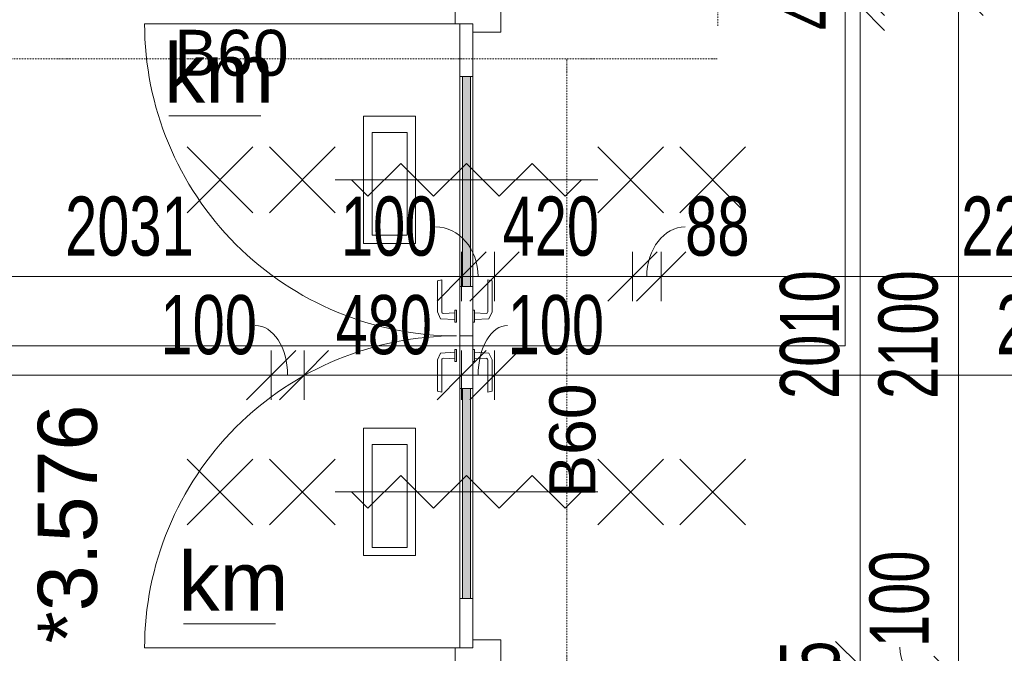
# Model space of a CAD drawing. Header units: millimetres. Extents: x -80560 to 110805, y -11020 to 52719.
# Tile 85 of 145: x 69179 to 72177, y 18234 to 20162. Entities that reach past the tile are written whole.
import ezdxf

# ---------------------------------------------------------------- set-up
doc = ezdxf.new("R2010")
doc.units = ezdxf.units.MM
doc.linetypes.add('DASHDOT2', pattern=[8, 4, -2, 0, -2])
doc.linetypes.add('DASHED2-1', pattern=[3, 2, -1])
for name, color, linetype, lineweight in [('A-ANNO-DIMS', 211, 'Continuous', 9), ('A-ANNO-DIMS-100', 211, 'Continuous', 9), ('A-ANNO-NOTE', 131, 'Continuous', 18), ('A-DETL', 90, 'Continuous', 18), ('A-DETL-GENF', 92, 'Continuous', 18), ('A-DOOR', 31, 'Continuous', 18), ('A-FLOR-OVHD', 1, 'DASHED2-1', 18), ('A-GLAZ', 151, 'Continuous', 18), ('A-GLAZ-IDEN', 152, 'Continuous', 18), ('G-ANNO-TEXT', 231, 'Continuous', 9)]:
    doc.layers.add(name, color=color, linetype=linetype, lineweight=lineweight)
doc.styles.add('Arial', font='arial.ttf', dxfattribs={"height": 180})
doc.styles.add('Arial_1', font='arial.ttf', dxfattribs={"height": 140})
doc.styles.add('Arial_5', font='arial.ttf', dxfattribs={"width": 0.7, "height": 180})
doc.dimstyles.new('n3o_1_8', dxfattribs={"dimscale": 304.8, "dimtxt": 183.646692, "dimasz": 0.492126, "dimexe": 0.246063, "dimexo": 0.0625, "dimgap": 0.032808, "dimtad": 1, "dimdec": 0, "dimdsep": 46, "dimtxsty": 'Arial_5', "dimblk1": 'OBLIQUE', "dimblk2": 'OBLIQUE', "dimsah": 1, "dimcen": 0.09, "dimdle": 0.246063, "dimazin": 0, "dimtfac": 1, "dimtdec": 4, "dimtix": 1, "dimtmove": 0, "dimatfit": 3, "dimfxl": 0.246063, "dimfxlon": 1, "dimtvp": 1, "dimtolj": 1, "dimtzin": 0, "dimarcsym": 2})
doc.dimstyles.new('n3o_1_8_1', dxfattribs={"dimscale": 304.8, "dimtxt": 183.646692, "dimasz": 0.492126, "dimexe": 0.246063, "dimexo": 0.0625, "dimgap": 0.032808, "dimtad": 1, "dimdec": 0, "dimdsep": 46, "dimtxsty": 'Arial_5', "dimblk1": 'OBLIQUE', "dimblk2": 'OBLIQUE', "dimsah": 1, "dimcen": 0.09, "dimdle": 0.246063, "dimazin": 0, "dimtfac": 1, "dimtdec": 4, "dimtix": 1, "dimtmove": 1, "dimatfit": 3, "dimfxl": 0.246063, "dimfxlon": 1, "dimtvp": 1, "dimtolj": 1, "dimtzin": 0, "dimarcsym": 2})
doc.dimstyles.new('n3o_1_8_2', dxfattribs={"dimscale": 304.8, "dimtxt": 183.646692, "dimasz": 0.492126, "dimexe": 0.246063, "dimexo": 0.0625, "dimgap": 0.032808, "dimtad": 1, "dimdec": 0, "dimdsep": 46, "dimtxsty": 'Arial_5', "dimblk1": 'OBLIQUE', "dimblk2": 'OBLIQUE', "dimsah": 1, "dimcen": 0.09, "dimdle": 0.246063, "dimazin": 0, "dimtfac": 1, "dimtdec": 4, "dimtix": 1, "dimtmove": 2, "dimatfit": 3, "dimfxl": 0.246063, "dimfxlon": 1, "dimtvp": 1, "dimtolj": 1, "dimtzin": 0, "dimarcsym": 2})
doc.dimstyles.new('n3o_1_8_3', dxfattribs={"dimscale": 304.8, "dimtxt": 183.646692, "dimasz": 0.492126, "dimexe": 0.246063, "dimexo": 0.0625, "dimgap": 0.032808, "dimtad": 1, "dimdec": 0, "dimdsep": 46, "dimtxsty": 'Arial_5', "dimblk1": 'OBLIQUE', "dimblk2": 'OBLIQUE', "dimsah": 1, "dimcen": 0.09, "dimdle": 0.246063, "dimazin": 0, "dimtfac": 1, "dimtdec": 4, "dimtix": 1, "dimtmove": 0, "dimatfit": 3, "dimfxl": 0.246063, "dimfxlon": 1, "dimtvp": 1, "dimtolj": 1, "dimtzin": 0, "dimarcsym": 2})

# ---------------------------------------------------------------- blocks, each defined once
blk = doc.blocks.new('32_n3o_deur_dubbel - 90x139_25_K_930x2_2410x2030_60zs_glasdeur _kleefmagneet_-34331232-DO_03 derde verdieping')
at = {"layer": 'A-GLAZ'}
for p, q in [((-950, 69.5), (-1015, 69.5)), ((-1015, 69.5), (-1015, 52.5)), ((-950, 55.5), (-950, 69.5)), ((1015, 69.5), (950, 69.5)), ((950, 69.5), (950, 55.5)), ((1015, 52.5), (1015, 69.5)), ((-1015, 52.5), (-1003, 52.5)), ((-1003, 52.5), (-1003, -52.5)), ((1003, -52.5), (1003, 52.5)), ((1003, 52.5), (1015, 52.5)), ((-925, -69.5), (-925, 15.5)), ((925, 15.5), (925, -69.5)), ((-1003, -52.5), (-1015, -52.5)), ((-1015, -52.5), (-1015, -69.5)), ((1015, -52.5), (1003, -52.5)), ((1015, -69.5), (1015, -52.5)), ((-1015, -69.5), (-925, -69.5)), ((925, -69.5), (1015, -69.5))]:
    blk.add_line(p, q, dxfattribs=at)
blk = doc.blocks.new('30_n3o_deur_glasstrook - 40mm_draai_60min_zs_LS_dubbel-33400302-DO_03 derde verdieping')
at = {"layer": 'A-DOOR'}
blk.add_hatch(color=256, dxfattribs=at).paths.add_polyline_path([(-160, 32), (-800, 32), (-800, 8), (-160, 8)], flags=0)
for p, q in [((-668.8, 175), (-668.8, 333.3)), ((-668.8, 333.3), (-281.2, 333.3)), ((-281.2, 333.3), (-281.2, 175)), ((-643.8, 200), (-643.8, 306.7)), ((-643.8, 306.7), (-331.2, 306.7)), ((-331.2, 306.7), (-331.2, 200)), ((-331.2, 200), (-643.8, 200)), ((-281.2, 175), (-668.8, 175)), ((-800, 40), (-950, 40)), ((-950, 40), (-950, 0)), ((-800, 0), (-800, 40)), ((-800, 40), (-160, 40)), ((-160, 32), (-800, 32)), ((-800, 32), (-800, 8)), ((0, 40), (-160, 40)), ((-160, 40), (-160, 0)), ((-160, 8), (-160, 32)), ((0, 0), (0, 40)), ((-950, 0), (-800, 0)), ((-800, 8), (-160, 8)), ((-160, 0), (-800, 0)), ((-160, 0), (0, 0))]:
    blk.add_line(p, q, dxfattribs=at)
blk = doc.blocks.new('30_n3o_deur_glasstrook - 40mm_draai_60min_zs_RS-33400324-DO_03 derde verdieping')
at = {"layer": 'A-DOOR'}
blk.add_hatch(color=256, dxfattribs=at).paths.add_polyline_path([(-160, 32), (-800, 32), (-800, 8), (-160, 8)], flags=0)
for p, q in [((-668.8, 175), (-668.8, 333.3)), ((-668.8, 333.3), (-281.2, 333.3)), ((-281.2, 333.3), (-281.2, 175)), ((-643.8, 200), (-643.8, 306.7)), ((-643.8, 306.7), (-331.2, 306.7)), ((-331.2, 306.7), (-331.2, 200)), ((-331.2, 200), (-643.8, 200)), ((-281.2, 175), (-668.8, 175)), ((-800, 40), (-950, 40)), ((-950, 40), (-950, 0)), ((-800, 0), (-800, 40)), ((-800, 40), (-160, 40)), ((-160, 32), (-800, 32)), ((-800, 32), (-800, 8)), ((0, 40), (-160, 40)), ((-160, 40), (-160, 0)), ((-160, 8), (-160, 32)), ((0, 0), (0, 40)), ((-950, 0), (-800, 0)), ((-800, 8), (-160, 8)), ((-160, 0), (-800, 0)), ((-160, 0), (0, 0))]:
    blk.add_line(p, q, dxfattribs=at)
blk = doc.blocks.new('30_n3o_beslag_deurkruk_met_schild - std-875116-DO_03 derde verdieping')
at = {"layer": 'A-DOOR'}
for p, q in [((-18.5, 0), (-18.5, -5)), ((18.5, -5), (18.5, 0)), ((-18.5, -5), (18.5, -5)), ((-7.8, -48.4), (-10, -5)), ((10, -5), (8.3, -39.7)), ((12.7, -58), (-7.8, -48.4)), ((108, -58), (12.7, -58)), ((13.3, -45), (111, -45)), ((111, -45), (108, -58))]:
    blk.add_line(p, q, dxfattribs=at)
at = {"layer": 'A-DOOR', "flags": 128}
blk.add_lwpolyline([(8.3, -39.7), (8.6, -41.7), (9.6, -43.4), (11.3, -44.6), (13.3, -45)], dxfattribs=at)
blk = doc.blocks.new('30_n3o_beslag_deurkruk_met_schild - std-V214-DO_03 derde verdieping')
at = {"layer": 'A-DOOR'}
for p, q in [((-10, 5), (-7.8, 48.4)), ((-7.8, 48.4), (12.7, 58)), ((8.3, 39.7), (10, 5)), ((12.7, 58), (108, 58)), ((111, 45), (13.3, 45)), ((108, 58), (111, 45)), ((18.5, 5), (-18.5, 5)), ((-18.5, 5), (-18.5, 0)), ((18.5, 0), (18.5, 5)), ((-18.5, 0), (18.5, 0))]:
    blk.add_line(p, q, dxfattribs=at)
at = {"layer": 'A-DOOR', "flags": 128}
blk.add_lwpolyline([(13.3, 45), (11.3, 44.6), (9.6, 43.4), (8.6, 41.7), (8.3, 39.7)], dxfattribs=at)
blk = doc.blocks.new('00_n3o_symbool_swingangle - std-33400323-DO_03 derde verdieping')
at = {"layer": 'A-DOOR'}
blk.add_line((-415, -10), (-415, -960), dxfattribs=at)
blk.add_arc((-415, -10), 950, 270, 0, dxfattribs=at)
blk = doc.blocks.new('30_n3o_beslag_deurkruk_met_schild - std-887349-DO_03 derde verdieping')
at = {"layer": 'A-DOOR'}
for p, q in [((-10, 5), (-7.8, 48.4)), ((-7.8, 48.4), (12.7, 58)), ((8.3, 39.7), (10, 5)), ((12.7, 58), (108, 58)), ((111, 45), (13.3, 45)), ((108, 58), (111, 45)), ((18.5, 5), (-18.5, 5)), ((-18.5, 5), (-18.5, 0)), ((18.5, 0), (18.5, 5))]:
    blk.add_line(p, q, dxfattribs=at)
at = {"layer": 'A-DOOR', "flags": 128}
blk.add_lwpolyline([(13.3, 45), (11.3, 44.6), (9.6, 43.4), (8.6, 41.7), (8.3, 39.7)], dxfattribs=at)
blk = doc.blocks.new('30_n3o_beslag_deurkruk_met_schild - std-V215-DO_03 derde verdieping')
at = {"layer": 'A-DOOR'}
for p, q in [((18.5, 0), (-18.5, 0)), ((-18.5, 0), (-18.5, -5)), ((18.5, -5), (18.5, 0)), ((-18.5, -5), (18.5, -5)), ((-7.8, -48.4), (-10, -5)), ((10, -5), (8.3, -39.7)), ((12.7, -58), (-7.8, -48.4)), ((108, -58), (12.7, -58)), ((13.3, -45), (111, -45)), ((111, -45), (108, -58))]:
    blk.add_line(p, q, dxfattribs=at)
at = {"layer": 'A-DOOR', "flags": 128}
blk.add_lwpolyline([(8.3, -39.7), (8.6, -41.7), (9.6, -43.4), (11.3, -44.6), (13.3, -45)], dxfattribs=at)
blk = doc.blocks.new('00_n3o_symbool_swingangle - std-33400336-DO_03 derde verdieping')
at = {"layer": 'A-DOOR'}
blk.add_line((-415, 10), (-415, 960), dxfattribs=at)
blk.add_arc((-415, 10), 950, 360, 90, dxfattribs=at)
blk = doc.blocks.new('01_n3o_symbool_lijn_met_tekst - brandwerend_B60-32496391-DO_03 derde verdieping')
at = {"layer": 'A-DETL-GENF', "color": 3, "linetype": 'DASHDOT2'}
blk.add_line((0, 0), (3051, 0), dxfattribs=at)
blk = doc.blocks.new('01_n3o_symbool_lijn_met_tekst - brandwerend_B60-32496218-DO_03 derde verdieping')
at = {"layer": 'A-DETL-GENF', "color": 3, "linetype": 'DASHDOT2'}
blk.add_line((0, 0), (3061.2, 0), dxfattribs=at)
blk = doc.blocks.new('01_n3o_symbool_lijn_met_tekst - brandwerend_B60-32873766-DO_03 derde verdieping')
at = {"layer": 'A-DETL-GENF', "color": 3, "linetype": 'DASHDOT2'}
blk.add_line((0, 0), (2243.8, 0), dxfattribs=at)
blk = doc.blocks.new('DIMBLOCK256-DO_03 derde verdieping')
at = {"layer": 'A-ANNO-DIMS-100'}
for p, q in [((68493.8, 19380.5), (68568.8, 19455.5)), ((68493.8, 19455.5), (68493.8, 19305.5)), ((68493.8, 19380.5), (68493.8, 19455.5)), ((70524.8, 19380.5), (70599.8, 19455.5)), ((70524.8, 19455.5), (70524.8, 19305.5)), ((70524.8, 19380.5), (70524.8, 19455.5)), ((68493.8, 19380.5), (68418.8, 19305.5)), ((68493.8, 19380.5), (70524.8, 19380.5)), ((70524.8, 19380.5), (70449.8, 19305.5))]:
    blk.add_line(p, q, dxfattribs=at)
at = {"layer": 'A-ANNO-DIMS-100', "color": 0, "insert": (69317.2, 19624.2), "char_height": 180, "width": 461.094, "attachment_point": 1, "line_spacing_factor": 0.941778, "style": 'Arial_5'}
blk.add_mtext('2031', dxfattribs=at)
blk = doc.blocks.new('_Oblique')
at = {"color": 0, "linetype": 'ByBlock', "lineweight": -2}
blk.add_line((-0.5, -0.5), (0.5, 0.5), dxfattribs=at)
blk = doc.blocks.new('DIMBLOCK257-DO_03 derde verdieping')
at = {"layer": 'A-ANNO-DIMS-100'}
for p, q in [((70524.8, 19380.5), (70599.8, 19455.5)), ((70524.8, 19455.5), (70524.8, 19305.5)), ((70524.8, 19380.5), (70524.8, 19455.5)), ((70624.8, 19380.5), (70699.8, 19455.5)), ((70624.8, 19455.5), (70624.8, 19305.5)), ((70624.8, 19380.5), (70624.8, 19455.5)), ((70524.8, 19380.5), (70449.8, 19305.5)), ((70524.8, 19380.5), (70624.8, 19380.5)), ((70624.8, 19380.5), (70549.8, 19305.5))]:
    blk.add_line(p, q, dxfattribs=at)
blk.add_ellipse((70445.4, 19380.5), major_axis=(0, 151.3), ratio=0.85539, start_param=4.712389, end_param=6.283185, dxfattribs=at)
at = {"layer": 'A-ANNO-DIMS-100', "color": 0, "insert": (70157.2, 19624.2), "char_height": 180, "width": 345.821, "attachment_point": 1, "line_spacing_factor": 0.941778, "style": 'Arial_5'}
blk.add_mtext('100', dxfattribs=at)
blk = doc.blocks.new('DIMBLOCK258-DO_03 derde verdieping')
at = {"layer": 'A-ANNO-DIMS-100'}
for p, q in [((70624.8, 19380.5), (70699.8, 19455.5)), ((70624.8, 19455.5), (70624.8, 19305.5)), ((70624.8, 19380.5), (70624.8, 19455.5)), ((71044.8, 19380.5), (71119.8, 19455.5)), ((71044.8, 19455.5), (71044.8, 19305.5)), ((71044.8, 19380.5), (71044.8, 19455.5)), ((70624.8, 19380.5), (70549.8, 19305.5)), ((70624.8, 19380.5), (71044.8, 19380.5)), ((71044.8, 19380.5), (70969.8, 19305.5))]:
    blk.add_line(p, q, dxfattribs=at)
at = {"layer": 'A-ANNO-DIMS-100', "color": 0, "insert": (70649.5, 19624.2), "char_height": 180, "width": 345.821, "attachment_point": 1, "line_spacing_factor": 0.941778, "style": 'Arial_5'}
blk.add_mtext('420', dxfattribs=at)
blk = doc.blocks.new('DIMBLOCK259-DO_03 derde verdieping')
at = {"layer": 'A-ANNO-DIMS-100'}
for p, q in [((71044.8, 19380.5), (71119.8, 19455.5)), ((71044.8, 19455.5), (71044.8, 19305.5)), ((71044.8, 19380.5), (71044.8, 19455.5)), ((71132.3, 19380.5), (71207.3, 19455.5)), ((71132.3, 19455.5), (71132.3, 19305.5)), ((71132.3, 19380.5), (71132.3, 19455.5)), ((71044.8, 19380.5), (70969.8, 19305.5)), ((71044.8, 19380.5), (71132.3, 19380.5)), ((71132.3, 19380.5), (71057.3, 19305.5))]:
    blk.add_line(p, q, dxfattribs=at)
blk.add_ellipse((71205.5, 19380.5), major_axis=(0, 151.3), ratio=0.772968, start_param=0, end_param=1.570796, dxfattribs=at)
at = {"layer": 'A-ANNO-DIMS-100', "color": 0, "insert": (71205.5, 19624.2), "char_height": 180, "width": 230.547, "attachment_point": 1, "line_spacing_factor": 0.941778, "style": 'Arial_5'}
blk.add_mtext('88', dxfattribs=at)
blk = doc.blocks.new('DIMBLOCK260-DO_03 derde verdieping')
at = {"layer": 'A-ANNO-DIMS-100'}
for p, q in [((71132.3, 19380.5), (71207.3, 19455.5)), ((71132.3, 19455.5), (71132.3, 19305.5)), ((71132.3, 19380.5), (71132.3, 19455.5)), ((73344.8, 19380.5), (73419.8, 19455.5)), ((73344.8, 19455.5), (73344.8, 19305.5)), ((73344.8, 19380.5), (73344.8, 19455.5)), ((71132.3, 19380.5), (71057.3, 19305.5)), ((71132.3, 19380.5), (73344.8, 19380.5)), ((73344.8, 19380.5), (73269.8, 19305.5))]:
    blk.add_line(p, q, dxfattribs=at)
at = {"layer": 'A-ANNO-DIMS-100', "color": 0, "insert": (72046.4, 19624.2), "char_height": 180, "width": 461.094, "attachment_point": 1, "line_spacing_factor": 0.941778, "style": 'Arial_5'}
blk.add_mtext('2212', dxfattribs=at)
blk = doc.blocks.new('DIMBLOCK287-DO_03 derde verdieping')
at = {"layer": 'A-ANNO-DIMS-100'}
for p, q in [((67294.8, 19080.5), (67369.8, 19155.5)), ((67294.8, 19005.5), (67294.8, 19155.5)), ((69944.8, 19080.5), (70019.8, 19155.5)), ((69944.8, 19005.5), (69944.8, 19155.5)), ((67294.8, 19080.5), (67219.8, 19005.5)), ((67294.8, 19080.5), (69944.8, 19080.5)), ((67294.8, 19080.5), (67294.8, 19005.5)), ((69944.8, 19080.5), (69869.8, 19005.5)), ((69944.8, 19080.5), (69944.8, 19005.5))]:
    blk.add_line(p, q, dxfattribs=at)
at = {"layer": 'A-ANNO-DIMS-100', "color": 0, "insert": (68427.7, 19324.2), "char_height": 180, "width": 461.094, "attachment_point": 1, "line_spacing_factor": 0.941778, "style": 'Arial_5'}
blk.add_mtext('2650', dxfattribs=at)
blk = doc.blocks.new('DIMBLOCK288-DO_03 derde verdieping')
at = {"layer": 'A-ANNO-DIMS-100'}
for p, q in [((69944.8, 19080.5), (70019.8, 19155.5)), ((69944.8, 19005.5), (69944.8, 19155.5)), ((70044.8, 19080.5), (70119.8, 19155.5)), ((70044.8, 19005.5), (70044.8, 19155.5)), ((69944.8, 19080.5), (69869.8, 19005.5)), ((69944.8, 19080.5), (70044.8, 19080.5)), ((69944.8, 19080.5), (69944.8, 19005.5)), ((70044.8, 19080.5), (69969.8, 19005.5)), ((70044.8, 19080.5), (70044.8, 19005.5))]:
    blk.add_line(p, q, dxfattribs=at)
blk.add_ellipse((69895.9, 19080.5), major_axis=(0, 151.3), ratio=0.653787, start_param=4.712389, end_param=6.283185, dxfattribs=at)
at = {"layer": 'A-ANNO-DIMS-100', "color": 0, "insert": (69607.7, 19324.2), "char_height": 180, "width": 345.821, "attachment_point": 1, "line_spacing_factor": 0.941778, "style": 'Arial_5'}
blk.add_mtext('100', dxfattribs=at)
blk = doc.blocks.new('DIMBLOCK289-DO_03 derde verdieping')
at = {"layer": 'A-ANNO-DIMS-100'}
for p, q in [((70044.8, 19080.5), (70119.8, 19155.5)), ((70044.8, 19005.5), (70044.8, 19155.5)), ((70524.8, 19080.5), (70599.8, 19155.5)), ((70524.8, 19155.5), (70524.8, 19005.5)), ((70524.8, 19080.5), (70524.8, 19155.5)), ((70044.8, 19080.5), (69969.8, 19005.5)), ((70044.8, 19080.5), (70524.8, 19080.5)), ((70044.8, 19080.5), (70044.8, 19005.5)), ((70524.8, 19080.5), (70449.8, 19005.5))]:
    blk.add_line(p, q, dxfattribs=at)
at = {"layer": 'A-ANNO-DIMS-100', "color": 0, "insert": (70140.7, 19324.2), "char_height": 180, "width": 345.821, "attachment_point": 1, "line_spacing_factor": 0.941778, "style": 'Arial_5'}
blk.add_mtext('480', dxfattribs=at)
blk = doc.blocks.new('DIMBLOCK290-DO_03 derde verdieping')
at = {"layer": 'A-ANNO-DIMS-100'}
for p, q in [((70524.8, 19080.5), (70599.8, 19155.5)), ((70524.8, 19155.5), (70524.8, 19005.5)), ((70524.8, 19080.5), (70524.8, 19155.5)), ((70624.8, 19080.5), (70699.8, 19155.5)), ((70624.8, 19155.5), (70624.8, 19005.5)), ((70624.8, 19080.5), (70624.8, 19155.5)), ((70524.8, 19080.5), (70449.8, 19005.5)), ((70524.8, 19080.5), (70624.8, 19080.5)), ((70624.8, 19080.5), (70549.8, 19005.5))]:
    blk.add_line(p, q, dxfattribs=at)
blk.add_ellipse((70664.9, 19080.5), major_axis=(0, 151.3), ratio=0.595385, start_param=0, end_param=1.570796, dxfattribs=at)
at = {"layer": 'A-ANNO-DIMS-100', "color": 0, "insert": (70664.9, 19324.2), "char_height": 180, "width": 345.821, "attachment_point": 1, "line_spacing_factor": 0.941778, "style": 'Arial_5'}
blk.add_mtext('100', dxfattribs=at)
blk = doc.blocks.new('DIMBLOCK291-DO_03 derde verdieping')
at = {"layer": 'A-ANNO-DIMS-100'}
for p, q in [((70624.8, 19080.5), (70699.8, 19155.5)), ((70624.8, 19155.5), (70624.8, 19005.5)), ((70624.8, 19080.5), (70624.8, 19155.5)), ((73344.8, 19080.5), (73419.8, 19155.5)), ((73344.8, 19155.5), (73344.8, 19005.5)), ((73344.8, 19080.5), (73344.8, 19155.5)), ((70624.8, 19080.5), (70549.8, 19005.5)), ((70624.8, 19080.5), (73344.8, 19080.5)), ((73344.8, 19080.5), (73269.8, 19005.5))]:
    blk.add_line(p, q, dxfattribs=at)
at = {"layer": 'A-ANNO-DIMS-100', "color": 0, "insert": (72152.6, 19324.2), "char_height": 180, "width": 461.094, "attachment_point": 1, "line_spacing_factor": 0.941778, "style": 'Arial_5'}
blk.add_mtext('2720', dxfattribs=at)
blk = doc.blocks.new('DIMBLOCK331-DO_03 derde verdieping')
at = {"layer": 'A-ANNO-DIMS-100'}
for p, q in [((72037.9, 20250), (71962.9, 20325)), ((71962.9, 20250), (72112.9, 20250)), ((72037.9, 20250), (71962.9, 20250)), ((72037.9, 20250), (72037.9, 18150)), ((72037.9, 20250), (72112.9, 20175)), ((72037.9, 18150), (71962.9, 18225)), ((72112.9, 18150), (71962.9, 18150)), ((72037.9, 18150), (72112.9, 18075)), ((72037.9, 18150), (72112.9, 18150))]:
    blk.add_line(p, q, dxfattribs=at)
at = {"layer": 'A-ANNO-DIMS-100', "color": 0, "insert": (71794.2, 19007.9), "char_height": 180, "width": 461.094, "attachment_point": 1, "rotation": 90, "line_spacing_factor": 0.941778, "style": 'Arial_5'}
blk.add_mtext('2100', dxfattribs=at)
blk = doc.blocks.new('DIMBLOCK332-DO_03 derde verdieping')
at = {"layer": 'A-ANNO-DIMS-100'}
for p, q in [((72037.9, 18150), (71962.9, 18225)), ((72112.9, 18150), (71962.9, 18150)), ((72037.9, 18150), (72037.9, 17975)), ((72037.9, 18150), (72112.9, 18075)), ((72037.9, 18150), (72112.9, 18150)), ((72037.9, 18050), (71962.9, 18125)), ((72112.9, 18050), (71962.9, 18050)), ((72037.9, 18050), (72112.9, 17975)), ((72037.9, 18050), (72112.9, 18050))]:
    blk.add_line(p, q, dxfattribs=at)
blk.add_ellipse((72037.9, 18252.6), major_axis=(178.4, 0), ratio=0.855332, start_param=3.141593, end_param=4.712389, dxfattribs=at)
at = {"layer": 'A-ANNO-DIMS-100', "color": 0, "insert": (71767, 18252.6), "char_height": 180, "width": 345.821, "attachment_point": 1, "rotation": 90, "line_spacing_factor": 0.941778, "style": 'Arial_5'}
blk.add_mtext('100', dxfattribs=at)
blk = doc.blocks.new('DIMBLOCK494-DO_03 derde verdieping')
at = {"layer": 'A-ANNO-DIMS-100'}
for p, q in [((71737.9, 18195), (71662.9, 18270)), ((71737.9, 18150), (71662.9, 18225)), ((71662.9, 18195), (71812.9, 18195)), ((71737.9, 18195), (71662.9, 18195)), ((71737.9, 18075), (71737.9, 18195)), ((71737.9, 18195), (71812.9, 18120)), ((71662.9, 18150), (71812.9, 18150)), ((71737.9, 18150), (71662.9, 18150)), ((71737.9, 18150), (71812.9, 18075))]:
    blk.add_line(p, q, dxfattribs=at)
at = {"layer": 'A-ANNO-DIMS-100', "color": 0, "insert": (71494.2, 18076.4), "char_height": 180, "width": 230.547, "attachment_point": 1, "rotation": 90, "line_spacing_factor": 0.941778, "style": 'Arial_5'}
blk.add_mtext('45', dxfattribs=at)
blk = doc.blocks.new('DIMBLOCK495-DO_03 derde verdieping')
at = {"layer": 'A-ANNO-DIMS-100'}
for p, q in [((71737.9, 20205), (71662.9, 20280)), ((71662.9, 20205), (71812.9, 20205)), ((71737.9, 20205), (71662.9, 20205)), ((71737.9, 18195), (71737.9, 20205)), ((71737.9, 20205), (71812.9, 20130)), ((71737.9, 18195), (71662.9, 18270)), ((71662.9, 18195), (71812.9, 18195)), ((71737.9, 18195), (71662.9, 18195)), ((71737.9, 18195), (71812.9, 18120))]:
    blk.add_line(p, q, dxfattribs=at)
at = {"layer": 'A-ANNO-DIMS-100', "color": 0, "insert": (71494.2, 19007.9), "char_height": 180, "width": 461.094, "attachment_point": 1, "rotation": 90, "line_spacing_factor": 0.941778, "style": 'Arial_5'}
blk.add_mtext('2010', dxfattribs=at)
blk = doc.blocks.new('DIMBLOCK496-DO_03 derde verdieping')
at = {"layer": 'A-ANNO-DIMS-100'}
for p, q in [((71737.9, 20250), (71662.9, 20325)), ((71737.9, 20205), (71737.9, 20325)), ((71737.9, 20205), (71662.9, 20280)), ((71662.9, 20250), (71812.9, 20250)), ((71737.9, 20250), (71662.9, 20250)), ((71737.9, 20250), (71812.9, 20175)), ((71662.9, 20205), (71812.9, 20205)), ((71737.9, 20205), (71662.9, 20205)), ((71737.9, 20205), (71812.9, 20130))]:
    blk.add_line(p, q, dxfattribs=at)
at = {"layer": 'A-ANNO-DIMS-100', "color": 0, "insert": (71494.2, 20131.4), "char_height": 180, "width": 230.547, "attachment_point": 1, "rotation": 90, "line_spacing_factor": 0.941778, "style": 'Arial_5'}
blk.add_mtext('45', dxfattribs=at)

msp = doc.modelspace()

# ---------------------------------------------------------------- linework, layer by layer
at = {"layer": 'A-ANNO-NOTE', "lineweight": 9}
for p, q in [((69689.3, 19575), (69889.3, 19775)), ((69689.3, 19775), (69889.3, 19575)), ((69939.3, 19575), (70139.3, 19775)), ((69939.3, 19775), (70139.3, 19575)), ((71139.3, 19575), (70939.3, 19775)), ((71139.3, 19775), (70939.3, 19575)), ((71389.3, 19575), (71189.3, 19775)), ((71389.3, 19775), (71189.3, 19575)), ((70339.1, 19725), (70239.1, 19625)), ((70439.2, 19625), (70339.1, 19725)), ((70539.3, 19725), (70439.2, 19625)), ((70539.3, 19725), (70639.4, 19625)), ((70639.4, 19625), (70739.5, 19725)), ((70739.5, 19725), (70839.6, 19625)), ((70939.3, 19675), (70139.3, 19675)), ((70939.3, 19675), (70139.3, 19675)), ((70239.1, 19625), (70189, 19675)), ((70839.6, 19625), (70889.6, 19675)), ((69689.3, 18625), (69889.3, 18825)), ((69689.3, 18825), (69889.3, 18625)), ((69939.3, 18625), (70139.3, 18825)), ((69939.3, 18825), (70139.3, 18625)), ((71139.3, 18625), (70939.3, 18825)), ((71139.3, 18825), (70939.3, 18625)), ((71389.3, 18625), (71189.3, 18825)), ((71389.3, 18825), (71189.3, 18625)), ((70339.1, 18775), (70239.1, 18675)), ((70439.2, 18675), (70339.1, 18775)), ((70539.3, 18775), (70439.2, 18675)), ((70539.3, 18775), (70639.4, 18675)), ((70639.4, 18675), (70739.5, 18775)), ((70739.5, 18775), (70839.6, 18675)), ((70939.3, 18725), (70139.3, 18725)), ((70939.3, 18725), (70139.3, 18725)), ((70239.1, 18675), (70189, 18725)), ((70839.6, 18675), (70889.6, 18725))]:
    msp.add_line(p, q, dxfattribs=at)
at = {"layer": 'A-DETL'}
for p, q in [((69633.6, 19869.5), (69913.6, 19869.5)), ((69677.6, 18323), (69957.6, 18323))]:
    msp.add_line(p, q, dxfattribs=at)
at = {"layer": 'A-FLOR-OVHD'}
for q in [(71692.3, 32826.2), (67467.2, 19170)]:
    msp.add_line((71692.3, 19170), q, dxfattribs=at)

# ---------------------------------------------------------------- block references
at = {"layer": 'A-DETL-GENF', "color": 3, "linetype": 'DASHDOT2'}
for name, p, rotation in [('01_n3o_symbool_lijn_met_tekst - brandwerend_B60-32496218-DO_03 derde verdieping', (71304.8, 20143.8), 90), ('01_n3o_symbool_lijn_met_tekst - brandwerend_B60-32873766-DO_03 derde verdieping', (70844.8, 20043.8), 270)]:
    msp.add_blockref(name, p, dxfattribs=dict(at, rotation=rotation))
msp.add_blockref('01_n3o_symbool_lijn_met_tekst - brandwerend_B60-32496391-DO_03 derde verdieping', (68253.8, 20043.8), dxfattribs=at)
at = {"layer": 'A-DOOR'}
for name, p, rotation in [('00_n3o_symbool_swingangle - std-33400323-DO_03 derde verdieping', (70519.3, 19735), 269.9999999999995), ('30_n3o_deur_glasstrook - 40mm_draai_60min_zs_LS_dubbel-33400302-DO_03 derde verdieping', (70559.3, 20150), 89.99999999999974), ('30_n3o_beslag_deurkruk_met_schild - std-V214-DO_03 derde verdieping', (70509.3, 19260), 89.99999999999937), ('30_n3o_beslag_deurkruk_met_schild - std-875116-DO_03 derde verdieping', (70559.3, 19260), 89.99999999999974), ('00_n3o_symbool_swingangle - std-33400336-DO_03 derde verdieping', (70519.3, 18665), 89.99999999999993), ('30_n3o_deur_glasstrook - 40mm_draai_60min_zs_RS-33400324-DO_03 derde verdieping', (70559.3, 19200), 89.99999999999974), ('30_n3o_beslag_deurkruk_met_schild - std-V215-DO_03 derde verdieping', (70509.3, 19140), 270.0000000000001), ('30_n3o_beslag_deurkruk_met_schild - std-887349-DO_03 derde verdieping', (70559.3, 19140), 269.9999999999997)]:
    msp.add_blockref(name, p, dxfattribs=dict(at, rotation=rotation))
at = {"layer": 'A-GLAZ', "rotation": 89.99999999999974}
msp.add_blockref('32_n3o_deur_dubbel - 90x139_25_K_930x2_2410x2030_60zs_glasdeur _kleefmagneet_-34331232-DO_03 derde verdieping', (70574.8, 19200), dxfattribs=at)

# ---------------------------------------------------------------- texts
at = {"layer": 'A-ANNO-NOTE', "color": 3, "linetype": 'DASHDOT2', "insert": (69650.1, 20131.7), "char_height": 140, "width": 408.861, "attachment_point": 1, "style": 'Arial_1'}
msp.add_mtext('B60', dxfattribs=at)
at = {"layer": 'A-ANNO-NOTE', "color": 3, "linetype": 'DASHDOT2', "insert": (70792, 18707.1), "char_height": 140, "width": 408.861, "attachment_point": 1, "rotation": 90, "style": 'Arial_1'}
msp.add_mtext('B60', dxfattribs=at)
at = {"layer": 'A-GLAZ-IDEN', "lineweight": 9, "insert": (69234, 18263.8), "char_height": 180, "width": 865.822, "attachment_point": 1, "rotation": 90, "style": 'Arial'}
msp.add_mtext('*3.576', dxfattribs=at)
at = {"layer": 'G-ANNO-TEXT', "color": 7, "char_height": 180, "width": 400.844, "attachment_point": 1, "style": 'Arial'}
for insert in [(69618.3, 20089.6), (69662.3, 18543.1)]:
    msp.add_mtext('km', dxfattribs=dict(at, insert=insert))

# ---------------------------------------------------------------- dimensions: what is measured, and where the dimension line sits
at = {"layer": 'A-ANNO-DIMS'}
for base, p1, p2, override, picture, middle in [((71737.9, 20250), (71662.9, 20205), (71662.9, 20250), {"dimpost": '<>', "dimfxl": 45}, 'DIMBLOCK496-DO_03 derde verdieping', (71636.3, 20227.5)), ((72037.9, 18150), (71962.9, 20250), (72112.9, 18150), {"dimpost": '<>', "dimfxl": 2105.350327}, 'DIMBLOCK331-DO_03 derde verdieping', (71936, 19200)), ((71737.9, 20205), (71662.9, 18195), (71662.9, 20205), {"dimpost": '<>', "dimfxl": 2010}, 'DIMBLOCK495-DO_03 derde verdieping', (71636, 19200)), ((71737.9, 18195), (71662.9, 18150), (71662.9, 18195), {"dimpost": '<>', "dimfxl": 45}, 'DIMBLOCK494-DO_03 derde verdieping', (71636.3, 18172.5))]:
    dim = msp.add_linear_dim(base=base, p1=p1, p2=p2, angle=90, dimstyle='n3o_1_8_3', override=override, dxfattribs=at)
    dim.commit()
    dim.dimension.update_dxf_attribs({"geometry": picture, "text_midpoint": middle})
for base, p1, p2, override, picture, middle in [((70524.8, 19380.5), (68493.8, 19455.5), (70524.8, 19455.5), {"dimpost": '<>', "dimfxl": 2031}, 'DIMBLOCK256-DO_03 derde verdieping', (69509.3, 19482.5)), ((73344.818962, 19380.5066917), (71132.3189632, 19455.5066917), (73344.818962, 19455.5066917), {"dimpost": '<>', "dimfxl": 2212.499999}, 'DIMBLOCK260-DO_03 derde verdieping', (72238.5689626, 19480.8750414)), ((69944.8, 19080.5), (67294.8, 19005.5), (69944.8, 19005.5), {"dimpost": '<>', "dimfxl": 2650}, 'DIMBLOCK287-DO_03 derde verdieping', (68619.8, 19182.4)), ((70524.8, 19080.5), (70044.8, 19005.5), (70524.8, 19155.5), {"dimpost": '<>', "dimfxl": 502.891638}, 'DIMBLOCK289-DO_03 derde verdieping', (70284.8, 19182.4))]:
    dim = msp.add_linear_dim(base=base, p1=p1, p2=p2, dimstyle='n3o_1_8', override=override, dxfattribs=at)
    dim.commit()
    dim.dimension.update_dxf_attribs({"geometry": picture, "text_midpoint": middle})
for base, p1, p2, dimstyle, override, picture, middle in [((70624.8, 19380.5), (70524.8, 19455.5), (70624.8, 19455.5), 'n3o_1_8_1', {"dimpost": '<>', "dimfxl": 100}, 'DIMBLOCK257-DO_03 derde verdieping', (70330.2, 19504.2)), ((71044.8, 19380.5), (70624.8, 19455.5), (71044.8, 19455.5), 'n3o_1_8_2', {"dimpost": '<>', "dimfxl": 420}, 'DIMBLOCK258-DO_03 derde verdieping', (70822.4, 19504.2)), ((71132.3189632, 19380.5066917), (71044.8189632, 19455.5066917), (71132.3189632, 19455.5066917), 'n3o_1_8_1', {"dimpost": '<>', "dimfxl": 87.5}, 'DIMBLOCK259-DO_03 derde verdieping', (71320.7668369, 19504.1880324)), ((70044.8, 19080.5), (69944.8, 19005.5), (70044.8, 19005.5), 'n3o_1_8_1', {"dimpost": '<>', "dimfxl": 100}, 'DIMBLOCK288-DO_03 derde verdieping', (69780.6, 19204.2)), ((70624.8, 19080.5), (70524.8, 19155.5), (70624.8, 19155.5), 'n3o_1_8_1', {"dimpost": '<>', "dimfxl": 100}, 'DIMBLOCK290-DO_03 derde verdieping', (70837.8, 19204.2)), ((73344.8, 19080.5), (70624.8, 19155.5), (73344.8, 19155.5), 'n3o_1_8_2', {"dimpost": '<>', "dimfxl": 2719.999999}, 'DIMBLOCK291-DO_03 derde verdieping', (72383.2, 19204.2))]:
    dim = msp.add_linear_dim(base=base, p1=p1, p2=p2, dimstyle=dimstyle, override=override, dxfattribs=at)
    dim.commit()
    dim.dimension.update_dxf_attribs({"geometry": picture, "text_midpoint": middle, "dimtype": 160})
dim = msp.add_linear_dim(base=(72037.9, 18050), p1=(72112.9, 18150), p2=(72112.9, 18050), angle=90, dimstyle='n3o_1_8_1', override={"dimpost": '<>', "dimfxl": 100}, dxfattribs=at)
dim.commit()
dim.dimension.update_dxf_attribs({"geometry": 'DIMBLOCK332-DO_03 derde verdieping', "text_midpoint": (71887, 18425.5), "dimtype": 160, "text_rotation": 90})

doc.saveas('drawing.dxf')
